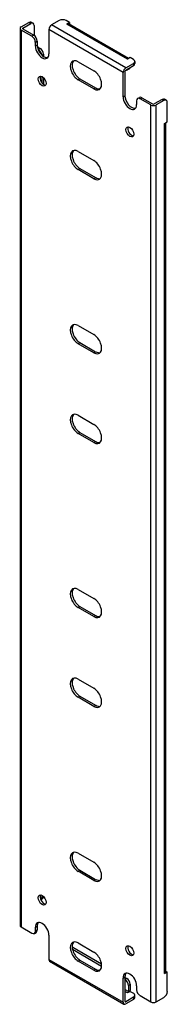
# Model space of a CAD drawing. Header units: inches. Extents: x 105.4 to 109.3, y 32.6 to 58.3.
import ezdxf

# ---------------------------------------------------------------- set-up
doc = ezdxf.new("R2010")
doc.units = ezdxf.units.IN
doc.header["$MEASUREMENT"] = 0
doc.layers.add('Visible Edges(ANSI)', color=7, linetype='Continuous', lineweight=25)
doc.layers.add('Visible Tangent Edges(ANSI)', color=7, linetype='Continuous', lineweight=25)

msp = doc.modelspace()

# ---------------------------------------------------------------- linework, layer by layer
at = {"layer": 'Visible Edges(ANSI)'}
for p, q in [((105.476, 58.154), (105.679, 58.272)), ((105.524, 58.126), (105.728, 58.244)), ((105.742, 58.278), (105.79, 58.25)), ((105.816, 58.193), (105.816, 57.932)), ((106.475, 58.323), (106.271, 58.205)), ((106.74, 58.272), (106.652, 58.323)), ((106.67, 58.231), (106.74, 58.272)), ((106.67, 58.231), (106.67, 58.231)), ((106.67, 58.231), (106.67, 58.231)), ((108.29, 57.329), (106.72, 58.236)), ((106.74, 58.272), (106.74, 58.224)), ((105.447, 58.114), (105.447, 34.66)), ((105.759, 57.909), (105.476, 58.073)), ((105.524, 58.101), (105.807, 57.937)), ((106.201, 58.084), (106.201, 57.45)), ((105.848, 57.654), (105.848, 57.756)), ((105.896, 57.784), (105.896, 57.682)), ((105.9, 57.634), (105.975, 57.591)), ((105.919, 57.567), (105.927, 57.563)), ((106.063, 57.438), (106.063, 57.381)), ((106.968, 57.244), (107.379, 57.007)), ((108.216, 57.082), (108.42, 57.2)), ((108.331, 57.353), (108.261, 57.312)), ((108.261, 57.312), (108.261, 57.313)), ((108.261, 57.312), (108.261, 57.312)), ((108.42, 57.302), (108.331, 57.353)), ((108.456, 57.251), (108.456, 57.195)), ((108.146, 56.327), (108.146, 56.961)), ((108.194, 56.989), (108.194, 56.355)), ((108.216, 57.027), (108.42, 57.144)), ((108.305, 57.057), (108.257, 57.029)), ((106.015, 56.859), (106.015, 56.698)), ((106.063, 56.823), (106.063, 56.651)), ((107.379, 56.533), (106.968, 56.771)), ((107.016, 56.799), (107.427, 56.561)), ((108.499, 56.225), (108.499, 56.123)), ((108.525, 56.283), (108.573, 56.31)), ((108.871, 56.113), (108.588, 56.276)), ((108.636, 56.304), (108.919, 56.141)), ((109.167, 56.258), (108.963, 56.141)), ((109.215, 56.23), (109.011, 56.113)), ((109.278, 56.237), (109.229, 56.264)), ((109.303, 55.669), (109.303, 56.179)), ((109.233, 55.629), (109.303, 55.669)), ((109.233, 55.628), (109.233, 55.629)), ((109.233, 55.629), (109.233, 55.628)), ((109.262, 33.44), (109.262, 55.645)), ((106.968, 54.897), (107.379, 54.659)), ((107.379, 54.186), (106.968, 54.423)), ((107.016, 54.451), (107.427, 54.214)), ((106.968, 50.345), (107.379, 50.107)), ((107.379, 49.634), (106.968, 49.871)), ((107.016, 49.899), (107.427, 49.662)), ((106.968, 47.998), (107.379, 47.76)), ((107.379, 47.286), (106.968, 47.524)), ((107.016, 47.552), (107.427, 47.314)), ((106.968, 43.446), (107.379, 43.208)), ((107.016, 43), (107.427, 42.762)), ((107.379, 42.734), (106.968, 42.972)), ((106.968, 41.098), (107.379, 40.861)), ((107.379, 40.387), (106.968, 40.625)), ((107.016, 40.652), (107.427, 40.415)), ((106.968, 36.546), (107.379, 36.309)), ((107.379, 35.835), (106.968, 36.073)), ((107.016, 36.1), (107.427, 35.863)), ((106.038, 35.355), (105.99, 35.328)), ((106.015, 35.446), (106.015, 35.385)), ((105.476, 34.619), (105.759, 34.456)), ((105.848, 34.507), (105.848, 34.609)), ((105.896, 34.636), (105.896, 34.534)), ((105.822, 34.449), (105.87, 34.477)), ((106.201, 34.405), (106.201, 33.771)), ((106.819, 34.037), (107.584, 33.596)), ((106.829, 34.087), (107.581, 33.653)), ((106.968, 34.199), (107.379, 33.961)), ((107.016, 33.753), (107.427, 33.515)), ((106.222, 33.726), (108.166, 32.603)), ((107.379, 33.488), (106.968, 33.725)), ((108.146, 32.648), (108.146, 33.282)), ((108.194, 33.31), (108.194, 32.676)), ((108.194, 33.299), (108.243, 33.271)), ((108.194, 33.243), (108.195, 33.243)), ((109.303, 33.44), (109.233, 33.399)), ((109.233, 33.399), (109.233, 33.399)), ((109.233, 33.399), (109.233, 33.399)), ((109.262, 33.463), (109.303, 33.44)), ((109.303, 32.93), (109.303, 33.44)), ((108.283, 33.09), (108.283, 32.932)), ((108.331, 33.118), (108.331, 32.959)), ((108.499, 33.078), (108.499, 32.976)), ((108.42, 32.781), (108.216, 32.663)), ((108.42, 32.725), (108.216, 32.608)), ((108.331, 32.934), (108.261, 32.893)), ((108.261, 32.894), (108.261, 32.894)), ((108.261, 32.893), (108.261, 32.894)), ((108.331, 32.934), (108.42, 32.883)), ((108.456, 32.776), (108.456, 32.832)), ((108.588, 32.823), (108.871, 32.659)), ((109.011, 32.659), (109.215, 32.776))]:
    msp.add_line(p, q, dxfattribs=at)
for centre, major_axis, start_param, end_param in [((105.679, 58.169), (0.063, 0.108), 0, 0.785398), ((105.728, 58.142), (0.063, 0.108), 5.497787, 7.068583), ((106.271, 58.124), (0.0495, 0.0857), 0.785398, 2.356194), ((106.563, 58.272), (0.125, 0), 0.785398, 2.356194), ((106.67, 58.15), (0.0495, 0.0857), 0, 0.785398), ((105.546, 58.114), (-0.099, 0), 5.497787, 7.068583), ((105.546, 58.114), (-0.031, 0), 5.497787, 7.068583), ((105.807, 57.835), (-0.063, 0.108), 3.926991, 5.497787), ((105.759, 57.807), (0.062, -0.108), 0.785398, 2.356194), ((106.073, 57.58), (0.125, -0.217), 3.926991, 6.089646), ((106.025, 57.552), (0.125, -0.217), 3.926991, 7.068583), ((105.927, 57.461), (0.062, -0.108), 0.887242, 2.356194), ((105.975, 57.489), (-0.063, 0.108), 3.926991, 5.497787), ((106.968, 57.008), (-0.145, 0.251), 5.497787, 8.63938), ((107.016, 57.035), (-0.145, 0.251), 0.166574, 2.356194), ((108.261, 57.232), (0.0495, 0.0857), 0.721823, 0.785398), ((108.331, 57.251), (0.125, 0), 5.497787, 7.068583), ((108.331, 57.195), (0.125, 0), 5.497787, 6.283185), ((107.379, 56.77), (0.145, -0.251), 5.497787, 8.63938), ((108.216, 57.001), (0.0495, 0.0857), 0.785398, 2.356194), ((108.216, 57.001), (0.0155, 0.0268), 0.785398, 2.356194), ((108.195, 57.137), (0.062, -0.108), 5.726091, 6.840784), ((108.243, 57.165), (0.062, -0.108), 0, 0.557599), ((106.073, 56.763), (-0.073, 0.126), 0.338008, 2.803584), ((107.427, 56.798), (0.145, -0.251), 5.497787, 6.116612), ((108.323, 56.225), (0.125, -0.217), 3.926991, 7.068583), ((108.371, 56.253), (0.125, -0.217), 3.926991, 6.089646), ((108.588, 56.174), (-0.063, 0.108), 5.497787, 7.068583), ((108.636, 56.202), (-0.063, 0.108), 5.497787, 6.283185), ((108.941, 56.153), (0.031, 0), 3.926991, 5.497787), ((109.167, 56.156), (0.063, 0.108), 0, 0.785398), ((109.215, 56.128), (0.062, 0.108), 5.497787, 7.068583), ((108.941, 56.153), (0.099, 0), 3.926991, 5.497787), ((109.163, 55.669), (0.099, 0), 5.497787, 5.561362), ((108.371, 55.437), (-0.072, 0.126), 0.338008, 2.803584), ((106.968, 54.66), (-0.145, 0.251), 5.497787, 8.63938), ((107.016, 54.688), (-0.145, 0.251), 0.166574, 2.356194), ((107.379, 54.423), (0.145, -0.251), 5.497787, 8.63938), ((107.427, 54.45), (0.145, -0.251), 5.497787, 6.116612), ((106.968, 50.108), (-0.145, 0.251), 5.497787, 8.63938), ((107.016, 50.136), (-0.145, 0.251), 0.166574, 2.356194), ((107.379, 49.871), (0.145, -0.251), 5.497787, 8.63938), ((107.427, 49.898), (0.145, -0.251), 5.497787, 6.116612), ((106.968, 47.761), (-0.145, 0.251), 5.497787, 8.63938), ((107.016, 47.789), (-0.145, 0.251), 0.166574, 2.356194), ((107.379, 47.523), (0.145, -0.251), 5.497787, 8.63938), ((107.427, 47.551), (0.145, -0.251), 5.497787, 6.116612), ((106.968, 43.209), (-0.145, 0.251), 5.497787, 8.63938), ((107.016, 43.237), (-0.145, 0.251), 0.166574, 2.356194), ((107.379, 42.971), (0.145, -0.251), 5.497787, 8.63938), ((107.427, 42.999), (0.145, -0.251), 5.497787, 6.116612), ((106.968, 40.861), (-0.145, 0.251), 5.497787, 8.63938), ((107.016, 40.889), (-0.145, 0.251), 0.166574, 2.356194), ((107.379, 40.624), (0.145, -0.251), 5.497787, 8.63938), ((107.427, 40.652), (0.145, -0.251), 5.497787, 6.116612), ((106.968, 36.309), (-0.145, 0.251), 5.497787, 8.63938), ((107.016, 36.337), (-0.145, 0.251), 0.166574, 2.356194), ((107.379, 36.072), (0.145, -0.251), 5.497787, 8.63938), ((107.427, 36.1), (0.145, -0.251), 5.497787, 6.116612), ((106.073, 35.351), (-0.073, 0.126), 0.338008, 2.803584), ((105.927, 35.436), (0.062, -0.108), 0.012335, 0.785398), ((105.975, 35.464), (0.063, -0.108), 0, 0.762813), ((105.546, 34.66), (-0.099, 0), 0, 0.785398), ((105.759, 34.558), (0.063, -0.108), 5.497787, 7.068583), ((106.025, 34.507), (-0.125, 0.217), 3.926991, 7.068583), ((105.807, 34.585), (0.063, -0.108), 0, 0.785398), ((106.073, 34.534), (-0.125, 0.217), 0.193539, 0.785398), ((106.968, 33.962), (-0.145, 0.251), 5.497787, 8.63938), ((107.016, 33.99), (-0.145, 0.251), 0.166574, 2.356194), ((106.829, 33.985), (-0.063, 0.108), 5.497787, 5.695787), ((108.371, 34.024), (-0.072, 0.126), 0.338008, 2.803584), ((106.271, 33.811), (-0.0495, -0.0857), 5.497787, 6.283185), ((107.379, 33.724), (0.145, -0.251), 5.497787, 8.63938), ((107.427, 33.752), (0.145, -0.251), 5.497787, 6.116612), ((108.323, 33.18), (-0.125, 0.217), 3.926991, 7.068583), ((108.371, 33.208), (-0.125, 0.217), 0.193539, 0.785398), ((108.195, 33.141), (0.062, -0.108), 0.785398, 2.356194), ((108.243, 33.169), (-0.063, 0.108), 3.926991, 5.497787), ((109.163, 33.44), (0.099, 0), 5.497787, 6.283185), ((108.261, 32.919), (0.0495, 0.0857), 5.177171, 5.497787), ((108.588, 32.925), (-0.062, 0.108), 0.785398, 2.356194), ((108.261, 32.919), (0.0155, 0.0268), 3.926991, 5.497787), ((108.331, 32.832), (0.125, 0), 5.497787, 7.068583), ((108.331, 32.776), (0.125, 0), 5.497787, 6.283185), ((109.215, 32.879), (-0.063, -0.108), 0.785398, 2.356194), ((108.216, 32.689), (-0.0495, -0.0857), 5.497787, 7.068583), ((108.216, 32.689), (-0.0155, -0.0268), 5.497787, 7.068583), ((108.941, 32.699), (0.099, 0), 3.926991, 5.497787)]:
    msp.add_ellipse(centre, major_axis=major_axis, ratio=0.57735, start_param=start_param, end_param=end_param, dxfattribs=at)
for centre, major_axis in [((106.025, 56.736), (0.072, -0.126)), ((108.323, 55.409), (0.072, -0.126)), ((106.025, 35.323), (-0.072, 0.126)), ((108.323, 33.996), (-0.072, 0.126))]:
    msp.add_ellipse(centre, major_axis=major_axis, ratio=0.57735, dxfattribs=at)
at = {"layer": 'Visible Tangent Edges(ANSI)'}
for p, q in [((105.679, 58.272), (105.728, 58.244)), ((108.216, 57.082), (106.271, 58.205)), ((108.261, 57.313), (106.67, 58.231)), ((105.476, 58.073), (105.476, 34.619)), ((105.524, 58.101), (105.524, 58.126)), ((105.807, 57.937), (105.759, 57.909)), ((108.146, 56.961), (106.201, 58.084)), ((105.848, 57.756), (105.896, 57.784)), ((105.848, 57.654), (105.896, 57.682)), ((105.975, 57.591), (105.927, 57.563)), ((106.022, 57.414), (106.063, 57.438)), ((108.42, 57.2), (108.42, 57.144)), ((106.968, 56.771), (107.016, 56.799)), ((107.379, 56.533), (107.427, 56.561)), ((108.146, 56.327), (108.194, 56.355)), ((108.588, 56.276), (108.636, 56.304)), ((109.167, 56.258), (109.215, 56.23)), ((108.871, 32.659), (108.871, 56.113)), ((109.011, 32.659), (109.011, 56.113)), ((109.233, 33.399), (109.233, 55.629)), ((106.968, 54.423), (107.016, 54.451)), ((107.379, 54.186), (107.427, 54.214)), ((106.968, 49.871), (107.016, 49.899)), ((107.379, 49.634), (107.427, 49.662)), ((106.968, 47.524), (107.016, 47.552)), ((107.379, 47.286), (107.427, 47.314)), ((106.968, 42.972), (107.016, 43)), ((107.379, 42.734), (107.427, 42.762)), ((106.968, 40.625), (107.016, 40.652)), ((107.379, 40.387), (107.427, 40.415)), ((106.968, 36.073), (107.016, 36.1)), ((107.379, 35.835), (107.427, 35.863)), ((106.062, 35.412), (106.015, 35.385)), ((105.848, 34.609), (105.896, 34.636)), ((105.896, 34.534), (105.848, 34.507)), ((106.812, 34.078), (106.829, 34.087)), ((106.201, 33.771), (108.146, 32.648)), ((106.968, 33.725), (107.016, 33.753)), ((107.379, 33.488), (107.427, 33.515)), ((108.146, 33.282), (108.194, 33.31)), ((108.243, 33.271), (108.195, 33.243)), ((108.283, 32.932), (108.194, 32.983)), ((108.283, 33.09), (108.331, 33.118)), ((108.261, 32.894), (108.194, 32.932)), ((108.42, 32.781), (108.42, 32.725)), ((108.216, 32.663), (108.194, 32.676))]:
    msp.add_line(p, q, dxfattribs=at)

doc.saveas('drawing.dxf')
